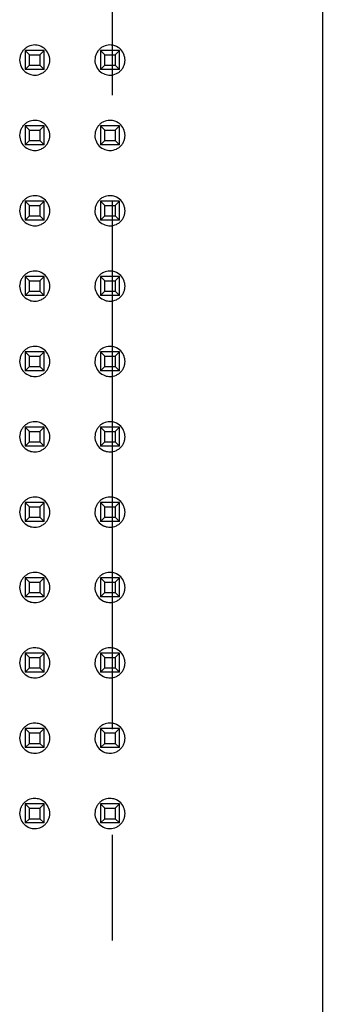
# Model space of a CAD drawing. Header units: inches. Extents: x 0 to 34, y 0 to 22.
# Tile 27 of 32: x 27.235 to 27.665, y 10.838 to 12.145. Entities that reach past the tile are written whole.
import ezdxf

# ---------------------------------------------------------------- set-up
doc = ezdxf.new("R2010")
doc.units = ezdxf.units.IN
doc.header["$LTSCALE"] = 1.87
doc.header["$MEASUREMENT"] = 0
doc.linetypes.add('CENTER', pattern=[0.6, 0.375, -0.075, 0.075, -0.075])
doc.layers.get('0').update_dxf_attribs({"linetype": 'CONTINUOUS'})
doc.layers.add('DEFAULT_1', color=7, linetype='CENTER')
doc.layers.add('DIMENSIONS', color=7, linetype='CONTINUOUS')
doc.styles.get("Standard").update_dxf_attribs({"font": 'txt', "width": 0.8})
doc.dimstyles.new('DIMSTYLE_4', dxfattribs={"dimtxt": 0.125, "dimasz": 0.18, "dimexe": 0.18, "dimexo": 0.0625, "dimgap": 0.09, "dimtad": 0, "dimtih": 1, "dimtoh": 1, "dimzin": 4, "dimdsep": 46, "dimtxsty": 'STANDARD', "dimblk": '_FILLED', "dimblk1": '_FILLED', "dimblk2": '_FILLED', "dimcen": 0.09, "dimadec": 0, "dimazin": 0, "dimtp": 0.02, "dimtm": 0.02, "dimtfac": 1, "dimtofl": 0, "dimtmove": 0, "dimatfit": 3, "dimldrblk": '_FILLED', "dimfxl": 1, "dimtolj": 1, "dimtzin": 4, "dimarcsym": 0})

# ---------------------------------------------------------------- blocks, each defined once
blk = doc.blocks.new('_FILLED')
at = {"color": 0, "linetype": 'BYBLOCK'}
blk.add_solid([(0, 0), (-1, 0.1736), (-1, -0.1736)], dxfattribs=at)
blk = doc.blocks.new('*D34')
at = {"layer": 'DIMENSIONS', "color": 2, "linetype": 'CONTINUOUS'}
for p, q in [((27.5454, 13.026), (28.5128, 13.026)), ((28.3878, 13.026), (28.3878, 10.9847)), ((28.3878, 8.506), (28.3878, 10.5472)), ((27.5454, 8.506), (28.5128, 8.506))]:
    blk.add_line(p, q, dxfattribs=at)
at = {"layer": 'DIMENSIONS', "color": 2, "linetype": 'CONTINUOUS', "xscale": 0.18, "yscale": 0.18, "zscale": 0.18}
for p, rotation in [((28.3878, 13.026), 90), ((28.3878, 8.506), 270)]:
    blk.add_blockref('_FILLED', p, dxfattribs=dict(at, rotation=rotation))
at = {"layer": 'DIMENSIONS', "color": 2, "linetype": 'CONTINUOUS', "insert": (28.3878, 10.9222), "char_height": 0.125, "width": 0.9, "attachment_point": 2, "line_spacing_factor": 0.9}
blk.add_mtext('(4.52{\\Ftxt.shx;\\W2.400000;\\H0.125000; })\\P[114.8]', dxfattribs=at)
blk = doc.blocks.new('*D35')
at = {"layer": 'DIMENSIONS', "color": 2, "linetype": 'CONTINUOUS'}
for p, q in [((27.5003, 13.339), (29.2628, 13.339)), ((29.1378, 13.339), (29.1378, 11.7111)), ((29.1378, 8.193), (29.1378, 11.2736)), ((27.5003, 8.193), (29.2628, 8.193))]:
    blk.add_line(p, q, dxfattribs=at)
at = {"layer": 'DIMENSIONS', "color": 2, "linetype": 'CONTINUOUS', "xscale": 0.18, "yscale": 0.18, "zscale": 0.18}
for p, rotation in [((29.1378, 13.339), 90), ((29.1378, 8.193), 270)]:
    blk.add_blockref('_FILLED', p, dxfattribs=dict(at, rotation=rotation))
at = {"layer": 'DIMENSIONS', "color": 2, "linetype": 'CONTINUOUS', "insert": (29.1378, 11.6486), "char_height": 0.125, "width": 0.9, "attachment_point": 2, "line_spacing_factor": 0.9}
blk.add_mtext('(5.15{\\Ftxt.shx;\\W2.400000;\\H0.125000; })\\P[130.7]', dxfattribs=at)

msp = doc.modelspace()

# ---------------------------------------------------------------- linework, layer by layer
at = {"color": 6, "linetype": 'CONTINUOUS'}
for p, q in [((27.6378, 8.393), (27.6378, 13.139)), ((27.2422, 12.1036), (27.2422, 12.0784)), ((27.2673, 12.1036), (27.2422, 12.1036)), ((27.2422, 12.1036), (27.2479, 12.0979)), ((27.2616, 12.0979), (27.2673, 12.1036)), ((27.2673, 12.0784), (27.2673, 12.1036)), ((27.3422, 12.1036), (27.3422, 12.0784)), ((27.3673, 12.1036), (27.3422, 12.1036)), ((27.3422, 12.1036), (27.3479, 12.0979)), ((27.3616, 12.0979), (27.3673, 12.1036)), ((27.3673, 12.0784), (27.3673, 12.1036)), ((27.2479, 12.0841), (27.2479, 12.0979)), ((27.2479, 12.0979), (27.2616, 12.0979)), ((27.2616, 12.0979), (27.2616, 12.0841)), ((27.3479, 12.0841), (27.3479, 12.0979)), ((27.3479, 12.0979), (27.3616, 12.0979)), ((27.3616, 12.0979), (27.3616, 12.0841)), ((27.2422, 12.0784), (27.2479, 12.0841)), ((27.2673, 12.0784), (27.2422, 12.0784)), ((27.2479, 12.0841), (27.2616, 12.0841)), ((27.2616, 12.0841), (27.2673, 12.0784)), ((27.3422, 12.0784), (27.3479, 12.0841)), ((27.3673, 12.0784), (27.3422, 12.0784)), ((27.3479, 12.0841), (27.3616, 12.0841)), ((27.3616, 12.0841), (27.3673, 12.0784)), ((27.2422, 12.0036), (27.2422, 11.9784)), ((27.2673, 12.0036), (27.2422, 12.0036)), ((27.2422, 12.0036), (27.2479, 11.9979)), ((27.2479, 11.9841), (27.2479, 11.9979)), ((27.2479, 11.9979), (27.2616, 11.9979)), ((27.2616, 11.9979), (27.2673, 12.0036)), ((27.2616, 11.9979), (27.2616, 11.9841)), ((27.2673, 11.9784), (27.2673, 12.0036)), ((27.3673, 12.0036), (27.3422, 12.0036)), ((27.3422, 12.0036), (27.3422, 11.9784)), ((27.3422, 12.0036), (27.3479, 11.9979)), ((27.3479, 11.9979), (27.3616, 11.9979)), ((27.3479, 11.9841), (27.3479, 11.9979)), ((27.3616, 11.9979), (27.3673, 12.0036)), ((27.3616, 11.9979), (27.3616, 11.9841)), ((27.3673, 11.9784), (27.3673, 12.0036)), ((27.2422, 11.9784), (27.2479, 11.9841)), ((27.2479, 11.9841), (27.2616, 11.9841)), ((27.2616, 11.9841), (27.2673, 11.9784)), ((27.3422, 11.9784), (27.3479, 11.9841)), ((27.3479, 11.9841), (27.3616, 11.9841)), ((27.3616, 11.9841), (27.3673, 11.9784)), ((27.2673, 11.9784), (27.2422, 11.9784)), ((27.3673, 11.9784), (27.3422, 11.9784)), ((27.2422, 11.9036), (27.2422, 11.8784)), ((27.2673, 11.9036), (27.2422, 11.9036)), ((27.2422, 11.9036), (27.2479, 11.8979)), ((27.2479, 11.8841), (27.2479, 11.8979)), ((27.2479, 11.8979), (27.2616, 11.8979)), ((27.2616, 11.8979), (27.2673, 11.9036)), ((27.2616, 11.8979), (27.2616, 11.8841)), ((27.2673, 11.8784), (27.2673, 11.9036)), ((27.3673, 11.9036), (27.3422, 11.9036)), ((27.3422, 11.9036), (27.3422, 11.8784)), ((27.3422, 11.9036), (27.3479, 11.8979)), ((27.3479, 11.8979), (27.3616, 11.8979)), ((27.3479, 11.8841), (27.3479, 11.8979)), ((27.3616, 11.8979), (27.3673, 11.9036)), ((27.3616, 11.8979), (27.3616, 11.8841)), ((27.3673, 11.8784), (27.3673, 11.9036)), ((27.2422, 11.8784), (27.2479, 11.8841)), ((27.2479, 11.8841), (27.2616, 11.8841)), ((27.2616, 11.8841), (27.2673, 11.8784)), ((27.3422, 11.8784), (27.3479, 11.8841)), ((27.3479, 11.8841), (27.3616, 11.8841)), ((27.3616, 11.8841), (27.3673, 11.8784)), ((27.2673, 11.8784), (27.2422, 11.8784)), ((27.3673, 11.8784), (27.3422, 11.8784)), ((27.2673, 11.8036), (27.2422, 11.8036)), ((27.2422, 11.8036), (27.2422, 11.7784)), ((27.2422, 11.8036), (27.2479, 11.7979)), ((27.2616, 11.7979), (27.2673, 11.8036)), ((27.2673, 11.7784), (27.2673, 11.8036)), ((27.3673, 11.8036), (27.3422, 11.8036)), ((27.3422, 11.8036), (27.3422, 11.7784)), ((27.3422, 11.8036), (27.3479, 11.7979)), ((27.3616, 11.7979), (27.3673, 11.8036)), ((27.3673, 11.7784), (27.3673, 11.8036)), ((27.2479, 11.7979), (27.2616, 11.7979)), ((27.2479, 11.7841), (27.2479, 11.7979)), ((27.2616, 11.7979), (27.2616, 11.7841)), ((27.3479, 11.7979), (27.3616, 11.7979)), ((27.3479, 11.7841), (27.3479, 11.7979)), ((27.3616, 11.7979), (27.3616, 11.7841)), ((27.2422, 11.7784), (27.2479, 11.7841)), ((27.2673, 11.7784), (27.2422, 11.7784)), ((27.2479, 11.7841), (27.2616, 11.7841)), ((27.2616, 11.7841), (27.2673, 11.7784)), ((27.3422, 11.7784), (27.3479, 11.7841)), ((27.3673, 11.7784), (27.3422, 11.7784)), ((27.3479, 11.7841), (27.3616, 11.7841)), ((27.3616, 11.7841), (27.3673, 11.7784)), ((27.2673, 11.7036), (27.2422, 11.7036)), ((27.2422, 11.7036), (27.2422, 11.6784)), ((27.2422, 11.7036), (27.2479, 11.6979)), ((27.2479, 11.6979), (27.2616, 11.6979)), ((27.2479, 11.6841), (27.2479, 11.6979)), ((27.2616, 11.6979), (27.2673, 11.7036)), ((27.2616, 11.6979), (27.2616, 11.6841)), ((27.2673, 11.6784), (27.2673, 11.7036)), ((27.3673, 11.7036), (27.3422, 11.7036)), ((27.3422, 11.7036), (27.3422, 11.6784)), ((27.3422, 11.7036), (27.3479, 11.6979)), ((27.3479, 11.6979), (27.3616, 11.6979)), ((27.3479, 11.6841), (27.3479, 11.6979)), ((27.3616, 11.6979), (27.3673, 11.7036)), ((27.3616, 11.6979), (27.3616, 11.6841)), ((27.3673, 11.6784), (27.3673, 11.7036)), ((27.2422, 11.6784), (27.2479, 11.6841)), ((27.2479, 11.6841), (27.2616, 11.6841)), ((27.2616, 11.6841), (27.2673, 11.6784)), ((27.3422, 11.6784), (27.3479, 11.6841)), ((27.3479, 11.6841), (27.3616, 11.6841)), ((27.3616, 11.6841), (27.3673, 11.6784)), ((27.2673, 11.6784), (27.2422, 11.6784)), ((27.3673, 11.6784), (27.3422, 11.6784)), ((27.2673, 11.6036), (27.2422, 11.6036)), ((27.2422, 11.6036), (27.2422, 11.5784)), ((27.2422, 11.6036), (27.2479, 11.5979)), ((27.2479, 11.5979), (27.2616, 11.5979)), ((27.2479, 11.5841), (27.2479, 11.5979)), ((27.2616, 11.5979), (27.2673, 11.6036)), ((27.2616, 11.5979), (27.2616, 11.5841)), ((27.2673, 11.5784), (27.2673, 11.6036)), ((27.3673, 11.6036), (27.3422, 11.6036)), ((27.3422, 11.6036), (27.3422, 11.5784)), ((27.3422, 11.6036), (27.3479, 11.5979)), ((27.3479, 11.5979), (27.3616, 11.5979)), ((27.3479, 11.5841), (27.3479, 11.5979)), ((27.3616, 11.5979), (27.3673, 11.6036)), ((27.3616, 11.5979), (27.3616, 11.5841)), ((27.3673, 11.5784), (27.3673, 11.6036)), ((27.2422, 11.5784), (27.2479, 11.5841)), ((27.2479, 11.5841), (27.2616, 11.5841)), ((27.2616, 11.5841), (27.2673, 11.5784)), ((27.3422, 11.5784), (27.3479, 11.5841)), ((27.3479, 11.5841), (27.3616, 11.5841)), ((27.3616, 11.5841), (27.3673, 11.5784)), ((27.2673, 11.5784), (27.2422, 11.5784)), ((27.3673, 11.5784), (27.3422, 11.5784)), ((27.2673, 11.5036), (27.2422, 11.5036)), ((27.2422, 11.5036), (27.2422, 11.4784)), ((27.2422, 11.5036), (27.2479, 11.4979)), ((27.2616, 11.4979), (27.2673, 11.5036)), ((27.2673, 11.4784), (27.2673, 11.5036)), ((27.3673, 11.5036), (27.3422, 11.5036)), ((27.3422, 11.5036), (27.3422, 11.4784)), ((27.3422, 11.5036), (27.3479, 11.4979)), ((27.3616, 11.4979), (27.3673, 11.5036)), ((27.3673, 11.4784), (27.3673, 11.5036)), ((27.2479, 11.4979), (27.2616, 11.4979)), ((27.2479, 11.4841), (27.2479, 11.4979)), ((27.2616, 11.4979), (27.2616, 11.4841)), ((27.3479, 11.4979), (27.3616, 11.4979)), ((27.3479, 11.4841), (27.3479, 11.4979)), ((27.3616, 11.4979), (27.3616, 11.4841)), ((27.2422, 11.4784), (27.2479, 11.4841)), ((27.2673, 11.4784), (27.2422, 11.4784)), ((27.2479, 11.4841), (27.2616, 11.4841)), ((27.2616, 11.4841), (27.2673, 11.4784)), ((27.3422, 11.4784), (27.3479, 11.4841)), ((27.3673, 11.4784), (27.3422, 11.4784)), ((27.3479, 11.4841), (27.3616, 11.4841)), ((27.3616, 11.4841), (27.3673, 11.4784)), ((27.2673, 11.4036), (27.2422, 11.4036)), ((27.2422, 11.4036), (27.2422, 11.3784)), ((27.2422, 11.4036), (27.2479, 11.3979)), ((27.2479, 11.3979), (27.2616, 11.3979)), ((27.2479, 11.3841), (27.2479, 11.3979)), ((27.2616, 11.3979), (27.2673, 11.4036)), ((27.2616, 11.3979), (27.2616, 11.3841)), ((27.2673, 11.3784), (27.2673, 11.4036)), ((27.3673, 11.4036), (27.3422, 11.4036)), ((27.3422, 11.4036), (27.3422, 11.3784)), ((27.3422, 11.4036), (27.3479, 11.3979)), ((27.3479, 11.3979), (27.3616, 11.3979)), ((27.3479, 11.3841), (27.3479, 11.3979)), ((27.3616, 11.3979), (27.3673, 11.4036)), ((27.3616, 11.3979), (27.3616, 11.3841)), ((27.3673, 11.3784), (27.3673, 11.4036)), ((27.2422, 11.3784), (27.2479, 11.3841)), ((27.2479, 11.3841), (27.2616, 11.3841)), ((27.2616, 11.3841), (27.2673, 11.3784)), ((27.3422, 11.3784), (27.3479, 11.3841)), ((27.3479, 11.3841), (27.3616, 11.3841)), ((27.3616, 11.3841), (27.3673, 11.3784)), ((27.2673, 11.3784), (27.2422, 11.3784)), ((27.3673, 11.3784), (27.3422, 11.3784)), ((27.2673, 11.3036), (27.2422, 11.3036)), ((27.2422, 11.3036), (27.2422, 11.2784)), ((27.2422, 11.3036), (27.2479, 11.2979)), ((27.2479, 11.2979), (27.2616, 11.2979)), ((27.2479, 11.2841), (27.2479, 11.2979)), ((27.2616, 11.2979), (27.2673, 11.3036)), ((27.2616, 11.2979), (27.2616, 11.2841)), ((27.2673, 11.2784), (27.2673, 11.3036)), ((27.3673, 11.3036), (27.3422, 11.3036)), ((27.3422, 11.3036), (27.3422, 11.2784)), ((27.3422, 11.3036), (27.3479, 11.2979)), ((27.3479, 11.2979), (27.3616, 11.2979)), ((27.3479, 11.2841), (27.3479, 11.2979)), ((27.3616, 11.2979), (27.3673, 11.3036)), ((27.3616, 11.2979), (27.3616, 11.2841)), ((27.3673, 11.2784), (27.3673, 11.3036)), ((27.2422, 11.2784), (27.2479, 11.2841)), ((27.2673, 11.2784), (27.2422, 11.2784)), ((27.2479, 11.2841), (27.2616, 11.2841)), ((27.2616, 11.2841), (27.2673, 11.2784)), ((27.3422, 11.2784), (27.3479, 11.2841)), ((27.3673, 11.2784), (27.3422, 11.2784)), ((27.3479, 11.2841), (27.3616, 11.2841)), ((27.3616, 11.2841), (27.3673, 11.2784)), ((27.2673, 11.2036), (27.2422, 11.2036)), ((27.2422, 11.2036), (27.2422, 11.1784)), ((27.2422, 11.2036), (27.2479, 11.1979)), ((27.2616, 11.1979), (27.2673, 11.2036)), ((27.2673, 11.1784), (27.2673, 11.2036)), ((27.3673, 11.2036), (27.3422, 11.2036)), ((27.3422, 11.2036), (27.3479, 11.1979)), ((27.3422, 11.2036), (27.3422, 11.1784)), ((27.3616, 11.1979), (27.3673, 11.2036)), ((27.3673, 11.1784), (27.3673, 11.2036)), ((27.2479, 11.1979), (27.2616, 11.1979)), ((27.2479, 11.1841), (27.2479, 11.1979)), ((27.2616, 11.1979), (27.2616, 11.1841)), ((27.3479, 11.1979), (27.3616, 11.1979)), ((27.3479, 11.1841), (27.3479, 11.1979)), ((27.3616, 11.1979), (27.3616, 11.1841)), ((27.2422, 11.1784), (27.2479, 11.1841)), ((27.2673, 11.1784), (27.2422, 11.1784)), ((27.2479, 11.1841), (27.2616, 11.1841)), ((27.2616, 11.1841), (27.2673, 11.1784)), ((27.3422, 11.1784), (27.3479, 11.1841)), ((27.3673, 11.1784), (27.3422, 11.1784)), ((27.3479, 11.1841), (27.3616, 11.1841)), ((27.3616, 11.1841), (27.3673, 11.1784)), ((27.2673, 11.1036), (27.2422, 11.1036)), ((27.2422, 11.1036), (27.2422, 11.0784)), ((27.2422, 11.1036), (27.2479, 11.0979)), ((27.2479, 11.0979), (27.2616, 11.0979)), ((27.2479, 11.0841), (27.2479, 11.0979)), ((27.2616, 11.0979), (27.2673, 11.1036)), ((27.2616, 11.0979), (27.2616, 11.0841)), ((27.2673, 11.0784), (27.2673, 11.1036)), ((27.3673, 11.1036), (27.3422, 11.1036)), ((27.3422, 11.1036), (27.3479, 11.0979)), ((27.3422, 11.1036), (27.3422, 11.0784)), ((27.3479, 11.0979), (27.3616, 11.0979)), ((27.3479, 11.0841), (27.3479, 11.0979)), ((27.3616, 11.0979), (27.3673, 11.1036)), ((27.3616, 11.0979), (27.3616, 11.0841)), ((27.3673, 11.0784), (27.3673, 11.1036)), ((27.2422, 11.0784), (27.2479, 11.0841)), ((27.2479, 11.0841), (27.2616, 11.0841)), ((27.2616, 11.0841), (27.2673, 11.0784)), ((27.3422, 11.0784), (27.3479, 11.0841)), ((27.3479, 11.0841), (27.3616, 11.0841)), ((27.3616, 11.0841), (27.3673, 11.0784)), ((27.2673, 11.0784), (27.2422, 11.0784)), ((27.3673, 11.0784), (27.3422, 11.0784))]:
    msp.add_line(p, q, dxfattribs=at)
at = {"color": 7, "linetype": 'CONTINUOUS'}
for centre, start, end in [((27.2549, 12.091), 166.9746, 192.5694), ((27.2548, 12.091), 346.9746, 12.5694), ((27.3549, 12.091), 166.9746, 192.5694), ((27.3548, 12.091), 346.9746, 12.5694), ((27.2549, 11.991), 166.9746, 192.5694), ((27.2548, 11.991), 346.9746, 12.5694), ((27.3549, 11.991), 166.9746, 192.5694), ((27.3548, 11.991), 346.9746, 12.5694), ((27.2549, 11.891), 166.9746, 192.5694), ((27.2548, 11.891), 346.9746, 12.5694), ((27.3549, 11.891), 166.9746, 192.5694), ((27.3548, 11.891), 346.9746, 12.5694), ((27.2549, 11.791), 166.9746, 192.5694), ((27.2548, 11.791), 346.9746, 12.5694), ((27.3549, 11.791), 166.9746, 192.5694), ((27.3548, 11.791), 346.9746, 12.5694), ((27.2549, 11.691), 166.9746, 192.5694), ((27.2548, 11.691), 346.9746, 12.5694), ((27.3549, 11.691), 166.9746, 192.5694), ((27.3548, 11.691), 346.9746, 12.5694), ((27.2549, 11.591), 166.9746, 192.5694), ((27.2548, 11.591), 346.9746, 12.5694), ((27.3549, 11.591), 166.9746, 192.5694), ((27.3548, 11.591), 346.9746, 12.5694), ((27.2549, 11.491), 166.9746, 192.5694), ((27.2548, 11.491), 346.9746, 12.5694), ((27.3549, 11.491), 166.9746, 192.5694), ((27.3548, 11.491), 346.9746, 12.5694), ((27.2549, 11.391), 166.9746, 192.5694), ((27.2548, 11.391), 346.9746, 12.5694), ((27.3549, 11.391), 166.9746, 192.5694), ((27.3548, 11.391), 346.9746, 12.5694), ((27.2549, 11.291), 166.9746, 192.5694), ((27.2548, 11.291), 346.9746, 12.5694), ((27.3549, 11.291), 166.9746, 192.5694), ((27.3548, 11.291), 346.9746, 12.5694), ((27.2549, 11.191), 166.9746, 192.5694), ((27.2548, 11.191), 346.9746, 12.5694), ((27.3549, 11.191), 166.9746, 192.5694), ((27.3548, 11.191), 346.9746, 12.5694), ((27.2549, 11.091), 166.9746, 192.5694), ((27.2548, 11.091), 346.9746, 12.5694), ((27.3549, 11.091), 166.9746, 192.5694), ((27.3548, 11.091), 346.9746, 12.5694)]:
    msp.add_arc(centre, 0.0201, start, end, dxfattribs=at)
for points, knots in [([(27.2392, 12.1035), (27.2383, 12.1023), (27.2367, 12.0998), (27.2357, 12.0969), (27.2353, 12.0955)], [0, 0, 0, 0, 0.500181, 1, 1, 1, 1]), ([(27.2548, 12.111), (27.2519, 12.1109), (27.2473, 12.1099), (27.2423, 12.1068), (27.2401, 12.1046), (27.2392, 12.1035)], [0, 0, 0, 0, 0.498435, 0.749037, 1, 1, 1, 1]), ([(27.2636, 12.1089), (27.2629, 12.1093), (27.2601, 12.1104), (27.2571, 12.1109), (27.2548, 12.111)], [0, 0, 0, 0, 0.250778, 1, 1, 1, 1]), ([(27.2743, 12.0953), (27.2737, 12.0982), (27.2711, 12.1038), (27.2663, 12.1077), (27.2636, 12.1089)], [0, 0, 0, 0, 0.499977, 1, 1, 1, 1]), ([(27.3392, 12.1035), (27.3383, 12.1023), (27.3367, 12.0998), (27.3357, 12.0969), (27.3353, 12.0955)], [0, 0, 0, 0, 0.500181, 1, 1, 1, 1]), ([(27.3548, 12.111), (27.3519, 12.1109), (27.3473, 12.1099), (27.3423, 12.1068), (27.3401, 12.1046), (27.3392, 12.1035)], [0, 0, 0, 0, 0.498435, 0.749037, 1, 1, 1, 1]), ([(27.3636, 12.1089), (27.3629, 12.1093), (27.3601, 12.1104), (27.3571, 12.1109), (27.3548, 12.111)], [0, 0, 0, 0, 0.250778, 1, 1, 1, 1]), ([(27.3743, 12.0953), (27.3737, 12.0982), (27.3711, 12.1038), (27.3663, 12.1077), (27.3636, 12.1089)], [0, 0, 0, 0, 0.499977, 1, 1, 1, 1]), ([(27.2353, 12.0866), (27.236, 12.0837), (27.2386, 12.0782), (27.2434, 12.0743), (27.2461, 12.073)], [0, 0, 0, 0, 0.499977, 1, 1, 1, 1]), ([(27.2548, 12.071), (27.2578, 12.071), (27.2623, 12.072), (27.2674, 12.0752), (27.2695, 12.0773), (27.2705, 12.0785)], [0, 0, 0, 0, 0.498435, 0.749037, 1, 1, 1, 1]), ([(27.2705, 12.0785), (27.2714, 12.0796), (27.273, 12.0822), (27.274, 12.085), (27.2743, 12.0864)], [0, 0, 0, 0, 0.500181, 1, 1, 1, 1]), ([(27.3353, 12.0866), (27.336, 12.0837), (27.3386, 12.0782), (27.3434, 12.0743), (27.3461, 12.073)], [0, 0, 0, 0, 0.499977, 1, 1, 1, 1]), ([(27.3548, 12.071), (27.3578, 12.071), (27.3623, 12.072), (27.3674, 12.0752), (27.3695, 12.0773), (27.3705, 12.0785)], [0, 0, 0, 0, 0.498435, 0.749037, 1, 1, 1, 1]), ([(27.3705, 12.0785), (27.3714, 12.0796), (27.373, 12.0822), (27.374, 12.085), (27.3743, 12.0864)], [0, 0, 0, 0, 0.500181, 1, 1, 1, 1]), ([(27.2461, 12.073), (27.2467, 12.0727), (27.2495, 12.0715), (27.2526, 12.071), (27.2548, 12.071)], [0, 0, 0, 0, 0.250778, 1, 1, 1, 1]), ([(27.3461, 12.073), (27.3467, 12.0727), (27.3495, 12.0715), (27.3526, 12.071), (27.3548, 12.071)], [0, 0, 0, 0, 0.250778, 1, 1, 1, 1]), ([(27.2548, 12.011), (27.2519, 12.0109), (27.2473, 12.0099), (27.2423, 12.0068), (27.2401, 12.0046), (27.2392, 12.0035)], [0, 0, 0, 0, 0.498435, 0.749037, 1, 1, 1, 1]), ([(27.2636, 12.0089), (27.2629, 12.0093), (27.2601, 12.0104), (27.2571, 12.0109), (27.2548, 12.011)], [0, 0, 0, 0, 0.250778, 1, 1, 1, 1]), ([(27.3548, 12.011), (27.3519, 12.0109), (27.3473, 12.0099), (27.3423, 12.0068), (27.3401, 12.0046), (27.3392, 12.0035)], [0, 0, 0, 0, 0.498435, 0.749037, 1, 1, 1, 1]), ([(27.3636, 12.0089), (27.3629, 12.0093), (27.3601, 12.0104), (27.3571, 12.0109), (27.3548, 12.011)], [0, 0, 0, 0, 0.250778, 1, 1, 1, 1]), ([(27.2392, 12.0035), (27.2383, 12.0023), (27.2367, 11.9998), (27.2357, 11.9969), (27.2353, 11.9955)], [0, 0, 0, 0, 0.500181, 1, 1, 1, 1]), ([(27.2743, 11.9953), (27.2737, 11.9982), (27.2711, 12.0038), (27.2663, 12.0077), (27.2636, 12.0089)], [0, 0, 0, 0, 0.499977, 1, 1, 1, 1]), ([(27.3392, 12.0035), (27.3383, 12.0023), (27.3367, 11.9998), (27.3357, 11.9969), (27.3353, 11.9955)], [0, 0, 0, 0, 0.500181, 1, 1, 1, 1]), ([(27.3743, 11.9953), (27.3737, 11.9982), (27.3711, 12.0038), (27.3663, 12.0077), (27.3636, 12.0089)], [0, 0, 0, 0, 0.499977, 1, 1, 1, 1]), ([(27.2353, 11.9866), (27.236, 11.9837), (27.2386, 11.9782), (27.2434, 11.9743), (27.2461, 11.973)], [0, 0, 0, 0, 0.499977, 1, 1, 1, 1]), ([(27.2705, 11.9785), (27.2714, 11.9796), (27.273, 11.9822), (27.274, 11.985), (27.2743, 11.9864)], [0, 0, 0, 0, 0.500181, 1, 1, 1, 1]), ([(27.3353, 11.9866), (27.336, 11.9837), (27.3386, 11.9782), (27.3434, 11.9743), (27.3461, 11.973)], [0, 0, 0, 0, 0.499977, 1, 1, 1, 1]), ([(27.3705, 11.9785), (27.3714, 11.9796), (27.373, 11.9822), (27.374, 11.985), (27.3743, 11.9864)], [0, 0, 0, 0, 0.500181, 1, 1, 1, 1]), ([(27.2461, 11.973), (27.2467, 11.9727), (27.2495, 11.9715), (27.2526, 11.971), (27.2548, 11.971)], [0, 0, 0, 0, 0.250778, 1, 1, 1, 1]), ([(27.2548, 11.971), (27.2578, 11.971), (27.2623, 11.972), (27.2674, 11.9752), (27.2695, 11.9773), (27.2705, 11.9785)], [0, 0, 0, 0, 0.498435, 0.749037, 1, 1, 1, 1]), ([(27.3461, 11.973), (27.3467, 11.9727), (27.3495, 11.9715), (27.3526, 11.971), (27.3548, 11.971)], [0, 0, 0, 0, 0.250778, 1, 1, 1, 1]), ([(27.3548, 11.971), (27.3578, 11.971), (27.3623, 11.972), (27.3674, 11.9752), (27.3695, 11.9773), (27.3705, 11.9785)], [0, 0, 0, 0, 0.498435, 0.749037, 1, 1, 1, 1]), ([(27.2548, 11.911), (27.2519, 11.9109), (27.2473, 11.9099), (27.2423, 11.9068), (27.2401, 11.9046), (27.2392, 11.9035)], [0, 0, 0, 0, 0.498435, 0.749037, 1, 1, 1, 1]), ([(27.2636, 11.9089), (27.2629, 11.9093), (27.2601, 11.9104), (27.2571, 11.9109), (27.2548, 11.911)], [0, 0, 0, 0, 0.250778, 1, 1, 1, 1]), ([(27.2743, 11.8953), (27.2737, 11.8982), (27.2711, 11.9038), (27.2663, 11.9077), (27.2636, 11.9089)], [0, 0, 0, 0, 0.499977, 1, 1, 1, 1]), ([(27.3548, 11.911), (27.3519, 11.9109), (27.3473, 11.9099), (27.3423, 11.9068), (27.3401, 11.9046), (27.3392, 11.9035)], [0, 0, 0, 0, 0.498435, 0.749037, 1, 1, 1, 1]), ([(27.3636, 11.9089), (27.3629, 11.9093), (27.3601, 11.9104), (27.3571, 11.9109), (27.3548, 11.911)], [0, 0, 0, 0, 0.250778, 1, 1, 1, 1]), ([(27.3743, 11.8953), (27.3737, 11.8982), (27.3711, 11.9038), (27.3663, 11.9077), (27.3636, 11.9089)], [0, 0, 0, 0, 0.499977, 1, 1, 1, 1]), ([(27.2392, 11.9035), (27.2383, 11.9023), (27.2367, 11.8998), (27.2357, 11.8969), (27.2353, 11.8955)], [0, 0, 0, 0, 0.500181, 1, 1, 1, 1]), ([(27.3392, 11.9035), (27.3383, 11.9023), (27.3367, 11.8998), (27.3357, 11.8969), (27.3353, 11.8955)], [0, 0, 0, 0, 0.500181, 1, 1, 1, 1]), ([(27.2353, 11.8866), (27.236, 11.8837), (27.2386, 11.8782), (27.2434, 11.8743), (27.2461, 11.873)], [0, 0, 0, 0, 0.499977, 1, 1, 1, 1]), ([(27.2705, 11.8785), (27.2714, 11.8796), (27.273, 11.8822), (27.274, 11.885), (27.2743, 11.8864)], [0, 0, 0, 0, 0.500181, 1, 1, 1, 1]), ([(27.3353, 11.8866), (27.336, 11.8837), (27.3386, 11.8782), (27.3434, 11.8743), (27.3461, 11.873)], [0, 0, 0, 0, 0.499977, 1, 1, 1, 1]), ([(27.3705, 11.8785), (27.3714, 11.8796), (27.373, 11.8822), (27.374, 11.885), (27.3743, 11.8864)], [0, 0, 0, 0, 0.500181, 1, 1, 1, 1]), ([(27.2461, 11.873), (27.2467, 11.8727), (27.2495, 11.8715), (27.2526, 11.871), (27.2548, 11.871)], [0, 0, 0, 0, 0.250778, 1, 1, 1, 1]), ([(27.2548, 11.871), (27.2578, 11.871), (27.2623, 11.872), (27.2674, 11.8752), (27.2695, 11.8773), (27.2705, 11.8785)], [0, 0, 0, 0, 0.498435, 0.749037, 1, 1, 1, 1]), ([(27.3461, 11.873), (27.3467, 11.8727), (27.3495, 11.8715), (27.3526, 11.871), (27.3548, 11.871)], [0, 0, 0, 0, 0.250778, 1, 1, 1, 1]), ([(27.3548, 11.871), (27.3578, 11.871), (27.3623, 11.872), (27.3674, 11.8752), (27.3695, 11.8773), (27.3705, 11.8785)], [0, 0, 0, 0, 0.498435, 0.749037, 1, 1, 1, 1]), ([(27.2392, 11.8035), (27.2383, 11.8023), (27.2367, 11.7998), (27.2357, 11.7969), (27.2353, 11.7955)], [0, 0, 0, 0, 0.500181, 1, 1, 1, 1]), ([(27.2548, 11.811), (27.2519, 11.8109), (27.2473, 11.8099), (27.2423, 11.8068), (27.2401, 11.8046), (27.2392, 11.8035)], [0, 0, 0, 0, 0.498435, 0.749037, 1, 1, 1, 1]), ([(27.2636, 11.8089), (27.2629, 11.8093), (27.2601, 11.8104), (27.2571, 11.8109), (27.2548, 11.811)], [0, 0, 0, 0, 0.250778, 1, 1, 1, 1]), ([(27.2743, 11.7953), (27.2737, 11.7982), (27.2711, 11.8038), (27.2663, 11.8077), (27.2636, 11.8089)], [0, 0, 0, 0, 0.499977, 1, 1, 1, 1]), ([(27.3392, 11.8035), (27.3383, 11.8023), (27.3367, 11.7998), (27.3357, 11.7969), (27.3353, 11.7955)], [0, 0, 0, 0, 0.500181, 1, 1, 1, 1]), ([(27.3548, 11.811), (27.3519, 11.8109), (27.3473, 11.8099), (27.3423, 11.8068), (27.3401, 11.8046), (27.3392, 11.8035)], [0, 0, 0, 0, 0.498435, 0.749037, 1, 1, 1, 1]), ([(27.3636, 11.8089), (27.3629, 11.8093), (27.3601, 11.8104), (27.3571, 11.8109), (27.3548, 11.811)], [0, 0, 0, 0, 0.250778, 1, 1, 1, 1]), ([(27.3743, 11.7953), (27.3737, 11.7982), (27.3711, 11.8038), (27.3663, 11.8077), (27.3636, 11.8089)], [0, 0, 0, 0, 0.499977, 1, 1, 1, 1]), ([(27.2353, 11.7866), (27.236, 11.7837), (27.2386, 11.7782), (27.2434, 11.7743), (27.2461, 11.773)], [0, 0, 0, 0, 0.499977, 1, 1, 1, 1]), ([(27.2548, 11.771), (27.2578, 11.771), (27.2623, 11.772), (27.2674, 11.7752), (27.2695, 11.7773), (27.2705, 11.7785)], [0, 0, 0, 0, 0.498435, 0.749037, 1, 1, 1, 1]), ([(27.2705, 11.7785), (27.2714, 11.7796), (27.273, 11.7822), (27.274, 11.785), (27.2743, 11.7864)], [0, 0, 0, 0, 0.500181, 1, 1, 1, 1]), ([(27.3353, 11.7866), (27.336, 11.7837), (27.3386, 11.7782), (27.3434, 11.7743), (27.3461, 11.773)], [0, 0, 0, 0, 0.499977, 1, 1, 1, 1]), ([(27.3548, 11.771), (27.3578, 11.771), (27.3623, 11.772), (27.3674, 11.7752), (27.3695, 11.7773), (27.3705, 11.7785)], [0, 0, 0, 0, 0.498435, 0.749037, 1, 1, 1, 1]), ([(27.3705, 11.7785), (27.3714, 11.7796), (27.373, 11.7822), (27.374, 11.785), (27.3743, 11.7864)], [0, 0, 0, 0, 0.500181, 1, 1, 1, 1]), ([(27.2461, 11.773), (27.2467, 11.7727), (27.2495, 11.7715), (27.2526, 11.771), (27.2548, 11.771)], [0, 0, 0, 0, 0.250778, 1, 1, 1, 1]), ([(27.3461, 11.773), (27.3467, 11.7727), (27.3495, 11.7715), (27.3526, 11.771), (27.3548, 11.771)], [0, 0, 0, 0, 0.250778, 1, 1, 1, 1]), ([(27.2548, 11.711), (27.2519, 11.7109), (27.2473, 11.7099), (27.2423, 11.7068), (27.2401, 11.7046), (27.2392, 11.7035)], [0, 0, 0, 0, 0.498435, 0.749037, 1, 1, 1, 1]), ([(27.2636, 11.7089), (27.2629, 11.7093), (27.2601, 11.7104), (27.2571, 11.7109), (27.2548, 11.711)], [0, 0, 0, 0, 0.250778, 1, 1, 1, 1]), ([(27.3548, 11.711), (27.3519, 11.7109), (27.3473, 11.7099), (27.3423, 11.7068), (27.3401, 11.7046), (27.3392, 11.7035)], [0, 0, 0, 0, 0.498435, 0.749037, 1, 1, 1, 1]), ([(27.3636, 11.7089), (27.3629, 11.7093), (27.3601, 11.7104), (27.3571, 11.7109), (27.3548, 11.711)], [0, 0, 0, 0, 0.250778, 1, 1, 1, 1]), ([(27.2392, 11.7035), (27.2383, 11.7023), (27.2367, 11.6998), (27.2357, 11.6969), (27.2353, 11.6955)], [0, 0, 0, 0, 0.500181, 1, 1, 1, 1]), ([(27.2743, 11.6953), (27.2737, 11.6982), (27.2711, 11.7038), (27.2663, 11.7077), (27.2636, 11.7089)], [0, 0, 0, 0, 0.499977, 1, 1, 1, 1]), ([(27.3392, 11.7035), (27.3383, 11.7023), (27.3367, 11.6998), (27.3357, 11.6969), (27.3353, 11.6955)], [0, 0, 0, 0, 0.500181, 1, 1, 1, 1]), ([(27.3743, 11.6953), (27.3737, 11.6982), (27.3711, 11.7038), (27.3663, 11.7077), (27.3636, 11.7089)], [0, 0, 0, 0, 0.499977, 1, 1, 1, 1]), ([(27.2353, 11.6866), (27.236, 11.6837), (27.2386, 11.6782), (27.2434, 11.6743), (27.2461, 11.673)], [0, 0, 0, 0, 0.499977, 1, 1, 1, 1]), ([(27.2705, 11.6785), (27.2714, 11.6796), (27.273, 11.6822), (27.274, 11.685), (27.2743, 11.6864)], [0, 0, 0, 0, 0.500181, 1, 1, 1, 1]), ([(27.3353, 11.6866), (27.336, 11.6837), (27.3386, 11.6782), (27.3434, 11.6743), (27.3461, 11.673)], [0, 0, 0, 0, 0.499977, 1, 1, 1, 1]), ([(27.3705, 11.6785), (27.3714, 11.6796), (27.373, 11.6822), (27.374, 11.685), (27.3743, 11.6864)], [0, 0, 0, 0, 0.500181, 1, 1, 1, 1]), ([(27.2461, 11.673), (27.2467, 11.6727), (27.2495, 11.6715), (27.2526, 11.671), (27.2548, 11.671)], [0, 0, 0, 0, 0.250778, 1, 1, 1, 1]), ([(27.2548, 11.671), (27.2578, 11.671), (27.2623, 11.672), (27.2674, 11.6752), (27.2695, 11.6773), (27.2705, 11.6785)], [0, 0, 0, 0, 0.498435, 0.749037, 1, 1, 1, 1]), ([(27.3461, 11.673), (27.3467, 11.6727), (27.3495, 11.6715), (27.3526, 11.671), (27.3548, 11.671)], [0, 0, 0, 0, 0.250778, 1, 1, 1, 1]), ([(27.3548, 11.671), (27.3578, 11.671), (27.3623, 11.672), (27.3674, 11.6752), (27.3695, 11.6773), (27.3705, 11.6785)], [0, 0, 0, 0, 0.498435, 0.749037, 1, 1, 1, 1]), ([(27.2548, 11.611), (27.2519, 11.6109), (27.2473, 11.6099), (27.2423, 11.6068), (27.2401, 11.6046), (27.2392, 11.6035)], [0, 0, 0, 0, 0.498435, 0.749037, 1, 1, 1, 1]), ([(27.2636, 11.6089), (27.2629, 11.6093), (27.2601, 11.6104), (27.2571, 11.6109), (27.2548, 11.611)], [0, 0, 0, 0, 0.250778, 1, 1, 1, 1]), ([(27.2743, 11.5953), (27.2737, 11.5982), (27.2711, 11.6038), (27.2663, 11.6077), (27.2636, 11.6089)], [0, 0, 0, 0, 0.499977, 1, 1, 1, 1]), ([(27.3548, 11.611), (27.3519, 11.6109), (27.3473, 11.6099), (27.3423, 11.6068), (27.3401, 11.6046), (27.3392, 11.6035)], [0, 0, 0, 0, 0.498435, 0.749037, 1, 1, 1, 1]), ([(27.3636, 11.6089), (27.3629, 11.6093), (27.3601, 11.6104), (27.3571, 11.6109), (27.3548, 11.611)], [0, 0, 0, 0, 0.250778, 1, 1, 1, 1]), ([(27.3743, 11.5953), (27.3737, 11.5982), (27.3711, 11.6038), (27.3663, 11.6077), (27.3636, 11.6089)], [0, 0, 0, 0, 0.499977, 1, 1, 1, 1]), ([(27.2392, 11.6035), (27.2383, 11.6023), (27.2367, 11.5998), (27.2357, 11.5969), (27.2353, 11.5955)], [0, 0, 0, 0, 0.500181, 1, 1, 1, 1]), ([(27.3392, 11.6035), (27.3383, 11.6023), (27.3367, 11.5998), (27.3357, 11.5969), (27.3353, 11.5955)], [0, 0, 0, 0, 0.500181, 1, 1, 1, 1]), ([(27.2353, 11.5866), (27.236, 11.5837), (27.2386, 11.5782), (27.2434, 11.5743), (27.2461, 11.573)], [0, 0, 0, 0, 0.499977, 1, 1, 1, 1]), ([(27.2705, 11.5785), (27.2714, 11.5796), (27.273, 11.5822), (27.274, 11.585), (27.2743, 11.5864)], [0, 0, 0, 0, 0.500181, 1, 1, 1, 1]), ([(27.3353, 11.5866), (27.336, 11.5837), (27.3386, 11.5782), (27.3434, 11.5743), (27.3461, 11.573)], [0, 0, 0, 0, 0.499977, 1, 1, 1, 1]), ([(27.3705, 11.5785), (27.3714, 11.5796), (27.373, 11.5822), (27.374, 11.585), (27.3743, 11.5864)], [0, 0, 0, 0, 0.500181, 1, 1, 1, 1]), ([(27.2461, 11.573), (27.2467, 11.5727), (27.2495, 11.5715), (27.2526, 11.571), (27.2548, 11.571)], [0, 0, 0, 0, 0.250778, 1, 1, 1, 1]), ([(27.2548, 11.571), (27.2578, 11.571), (27.2623, 11.572), (27.2674, 11.5752), (27.2695, 11.5773), (27.2705, 11.5785)], [0, 0, 0, 0, 0.498435, 0.749037, 1, 1, 1, 1]), ([(27.3461, 11.573), (27.3467, 11.5727), (27.3495, 11.5715), (27.3526, 11.571), (27.3548, 11.571)], [0, 0, 0, 0, 0.250778, 1, 1, 1, 1]), ([(27.3548, 11.571), (27.3578, 11.571), (27.3623, 11.572), (27.3674, 11.5752), (27.3695, 11.5773), (27.3705, 11.5785)], [0, 0, 0, 0, 0.498435, 0.749037, 1, 1, 1, 1]), ([(27.2392, 11.5035), (27.2383, 11.5023), (27.2367, 11.4998), (27.2357, 11.4969), (27.2353, 11.4955)], [0, 0, 0, 0, 0.500181, 1, 1, 1, 1]), ([(27.2548, 11.511), (27.2519, 11.5109), (27.2473, 11.5099), (27.2423, 11.5068), (27.2401, 11.5046), (27.2392, 11.5035)], [0, 0, 0, 0, 0.498435, 0.749037, 1, 1, 1, 1]), ([(27.2636, 11.5089), (27.2629, 11.5093), (27.2601, 11.5104), (27.2571, 11.5109), (27.2548, 11.511)], [0, 0, 0, 0, 0.250778, 1, 1, 1, 1]), ([(27.2743, 11.4953), (27.2737, 11.4982), (27.2711, 11.5038), (27.2663, 11.5077), (27.2636, 11.5089)], [0, 0, 0, 0, 0.499977, 1, 1, 1, 1]), ([(27.3392, 11.5035), (27.3383, 11.5023), (27.3367, 11.4998), (27.3357, 11.4969), (27.3353, 11.4955)], [0, 0, 0, 0, 0.500181, 1, 1, 1, 1]), ([(27.3548, 11.511), (27.3519, 11.5109), (27.3473, 11.5099), (27.3423, 11.5068), (27.3401, 11.5046), (27.3392, 11.5035)], [0, 0, 0, 0, 0.498435, 0.749037, 1, 1, 1, 1]), ([(27.3636, 11.5089), (27.3629, 11.5093), (27.3601, 11.5104), (27.3571, 11.5109), (27.3548, 11.511)], [0, 0, 0, 0, 0.250778, 1, 1, 1, 1]), ([(27.3743, 11.4953), (27.3737, 11.4982), (27.3711, 11.5038), (27.3663, 11.5077), (27.3636, 11.5089)], [0, 0, 0, 0, 0.499977, 1, 1, 1, 1]), ([(27.2353, 11.4866), (27.236, 11.4837), (27.2386, 11.4782), (27.2434, 11.4743), (27.2461, 11.473)], [0, 0, 0, 0, 0.499977, 1, 1, 1, 1]), ([(27.2548, 11.471), (27.2578, 11.471), (27.2623, 11.472), (27.2674, 11.4752), (27.2695, 11.4773), (27.2705, 11.4785)], [0, 0, 0, 0, 0.498435, 0.749037, 1, 1, 1, 1]), ([(27.2705, 11.4785), (27.2714, 11.4796), (27.273, 11.4822), (27.274, 11.485), (27.2743, 11.4864)], [0, 0, 0, 0, 0.500181, 1, 1, 1, 1]), ([(27.3353, 11.4866), (27.336, 11.4837), (27.3386, 11.4782), (27.3434, 11.4743), (27.3461, 11.473)], [0, 0, 0, 0, 0.499977, 1, 1, 1, 1]), ([(27.3548, 11.471), (27.3578, 11.471), (27.3623, 11.472), (27.3674, 11.4752), (27.3695, 11.4773), (27.3705, 11.4785)], [0, 0, 0, 0, 0.498435, 0.749037, 1, 1, 1, 1]), ([(27.3705, 11.4785), (27.3714, 11.4796), (27.373, 11.4822), (27.374, 11.485), (27.3743, 11.4864)], [0, 0, 0, 0, 0.500181, 1, 1, 1, 1]), ([(27.2461, 11.473), (27.2467, 11.4727), (27.2495, 11.4715), (27.2526, 11.471), (27.2548, 11.471)], [0, 0, 0, 0, 0.250778, 1, 1, 1, 1]), ([(27.3461, 11.473), (27.3467, 11.4727), (27.3495, 11.4715), (27.3526, 11.471), (27.3548, 11.471)], [0, 0, 0, 0, 0.250778, 1, 1, 1, 1]), ([(27.2548, 11.411), (27.2519, 11.4109), (27.2473, 11.4099), (27.2423, 11.4068), (27.2401, 11.4046), (27.2392, 11.4035)], [0, 0, 0, 0, 0.498435, 0.749037, 1, 1, 1, 1]), ([(27.2636, 11.4089), (27.2629, 11.4093), (27.2601, 11.4104), (27.2571, 11.4109), (27.2548, 11.411)], [0, 0, 0, 0, 0.250778, 1, 1, 1, 1]), ([(27.2743, 11.3953), (27.2737, 11.3982), (27.2711, 11.4038), (27.2663, 11.4077), (27.2636, 11.4089)], [0, 0, 0, 0, 0.499977, 1, 1, 1, 1]), ([(27.3548, 11.411), (27.3519, 11.4109), (27.3473, 11.4099), (27.3423, 11.4068), (27.3401, 11.4046), (27.3392, 11.4035)], [0, 0, 0, 0, 0.498435, 0.749037, 1, 1, 1, 1]), ([(27.3636, 11.4089), (27.3629, 11.4093), (27.3601, 11.4104), (27.3571, 11.4109), (27.3548, 11.411)], [0, 0, 0, 0, 0.250778, 1, 1, 1, 1]), ([(27.3743, 11.3953), (27.3737, 11.3982), (27.3711, 11.4038), (27.3663, 11.4077), (27.3636, 11.4089)], [0, 0, 0, 0, 0.499977, 1, 1, 1, 1]), ([(27.2392, 11.4035), (27.2383, 11.4023), (27.2367, 11.3998), (27.2357, 11.3969), (27.2353, 11.3955)], [0, 0, 0, 0, 0.500181, 1, 1, 1, 1]), ([(27.3392, 11.4035), (27.3383, 11.4023), (27.3367, 11.3998), (27.3357, 11.3969), (27.3353, 11.3955)], [0, 0, 0, 0, 0.500181, 1, 1, 1, 1]), ([(27.2353, 11.3866), (27.236, 11.3837), (27.2386, 11.3782), (27.2434, 11.3743), (27.2461, 11.373)], [0, 0, 0, 0, 0.499977, 1, 1, 1, 1]), ([(27.2705, 11.3785), (27.2714, 11.3796), (27.273, 11.3822), (27.274, 11.385), (27.2743, 11.3864)], [0, 0, 0, 0, 0.500181, 1, 1, 1, 1]), ([(27.3353, 11.3866), (27.336, 11.3837), (27.3386, 11.3782), (27.3434, 11.3743), (27.3461, 11.373)], [0, 0, 0, 0, 0.499977, 1, 1, 1, 1]), ([(27.3705, 11.3785), (27.3714, 11.3796), (27.373, 11.3822), (27.374, 11.385), (27.3743, 11.3864)], [0, 0, 0, 0, 0.500181, 1, 1, 1, 1]), ([(27.2461, 11.373), (27.2467, 11.3727), (27.2495, 11.3715), (27.2526, 11.371), (27.2548, 11.371)], [0, 0, 0, 0, 0.250778, 1, 1, 1, 1]), ([(27.2548, 11.371), (27.2578, 11.371), (27.2623, 11.372), (27.2674, 11.3752), (27.2695, 11.3773), (27.2705, 11.3785)], [0, 0, 0, 0, 0.498435, 0.749037, 1, 1, 1, 1]), ([(27.3461, 11.373), (27.3467, 11.3727), (27.3495, 11.3715), (27.3526, 11.371), (27.3548, 11.371)], [0, 0, 0, 0, 0.250778, 1, 1, 1, 1]), ([(27.3548, 11.371), (27.3578, 11.371), (27.3623, 11.372), (27.3674, 11.3752), (27.3695, 11.3773), (27.3705, 11.3785)], [0, 0, 0, 0, 0.498435, 0.749037, 1, 1, 1, 1]), ([(27.2548, 11.311), (27.2519, 11.3109), (27.2473, 11.3099), (27.2423, 11.3068), (27.2401, 11.3046), (27.2392, 11.3035)], [0, 0, 0, 0, 0.498435, 0.749037, 1, 1, 1, 1]), ([(27.2636, 11.3089), (27.2629, 11.3093), (27.2601, 11.3104), (27.2571, 11.3109), (27.2548, 11.311)], [0, 0, 0, 0, 0.250778, 1, 1, 1, 1]), ([(27.2743, 11.2953), (27.2737, 11.2982), (27.2711, 11.3038), (27.2663, 11.3077), (27.2636, 11.3089)], [0, 0, 0, 0, 0.499977, 1, 1, 1, 1]), ([(27.3548, 11.311), (27.3519, 11.3109), (27.3473, 11.3099), (27.3423, 11.3068), (27.3401, 11.3046), (27.3392, 11.3035)], [0, 0, 0, 0, 0.498435, 0.749037, 1, 1, 1, 1]), ([(27.3636, 11.3089), (27.3629, 11.3093), (27.3601, 11.3104), (27.3571, 11.3109), (27.3548, 11.311)], [0, 0, 0, 0, 0.250778, 1, 1, 1, 1]), ([(27.3743, 11.2953), (27.3737, 11.2982), (27.3711, 11.3038), (27.3663, 11.3077), (27.3636, 11.3089)], [0, 0, 0, 0, 0.499977, 1, 1, 1, 1]), ([(27.2392, 11.3035), (27.2383, 11.3023), (27.2367, 11.2998), (27.2357, 11.2969), (27.2353, 11.2955)], [0, 0, 0, 0, 0.500181, 1, 1, 1, 1]), ([(27.3392, 11.3035), (27.3383, 11.3023), (27.3367, 11.2998), (27.3357, 11.2969), (27.3353, 11.2955)], [0, 0, 0, 0, 0.500181, 1, 1, 1, 1]), ([(27.2353, 11.2866), (27.236, 11.2837), (27.2386, 11.2782), (27.2434, 11.2743), (27.2461, 11.273)], [0, 0, 0, 0, 0.499977, 1, 1, 1, 1]), ([(27.2548, 11.271), (27.2578, 11.271), (27.2623, 11.272), (27.2674, 11.2752), (27.2695, 11.2773), (27.2705, 11.2785)], [0, 0, 0, 0, 0.498435, 0.749037, 1, 1, 1, 1]), ([(27.2705, 11.2785), (27.2714, 11.2796), (27.273, 11.2822), (27.274, 11.285), (27.2743, 11.2864)], [0, 0, 0, 0, 0.500181, 1, 1, 1, 1]), ([(27.3353, 11.2866), (27.336, 11.2837), (27.3386, 11.2782), (27.3434, 11.2743), (27.3461, 11.273)], [0, 0, 0, 0, 0.499977, 1, 1, 1, 1]), ([(27.3548, 11.271), (27.3578, 11.271), (27.3623, 11.272), (27.3674, 11.2752), (27.3695, 11.2773), (27.3705, 11.2785)], [0, 0, 0, 0, 0.498435, 0.749037, 1, 1, 1, 1]), ([(27.3705, 11.2785), (27.3714, 11.2796), (27.373, 11.2822), (27.374, 11.285), (27.3743, 11.2864)], [0, 0, 0, 0, 0.500181, 1, 1, 1, 1]), ([(27.2461, 11.273), (27.2467, 11.2727), (27.2495, 11.2715), (27.2526, 11.271), (27.2548, 11.271)], [0, 0, 0, 0, 0.250778, 1, 1, 1, 1]), ([(27.3461, 11.273), (27.3467, 11.2727), (27.3495, 11.2715), (27.3526, 11.271), (27.3548, 11.271)], [0, 0, 0, 0, 0.250778, 1, 1, 1, 1]), ([(27.2392, 11.2035), (27.2383, 11.2023), (27.2367, 11.1998), (27.2357, 11.1969), (27.2353, 11.1955)], [0, 0, 0, 0, 0.500181, 1, 1, 1, 1]), ([(27.2548, 11.211), (27.2519, 11.2109), (27.2473, 11.2099), (27.2423, 11.2068), (27.2401, 11.2046), (27.2392, 11.2035)], [0, 0, 0, 0, 0.498435, 0.749037, 1, 1, 1, 1]), ([(27.2636, 11.2089), (27.2629, 11.2093), (27.2601, 11.2104), (27.2571, 11.2109), (27.2548, 11.211)], [0, 0, 0, 0, 0.250778, 1, 1, 1, 1]), ([(27.2743, 11.1953), (27.2737, 11.1982), (27.2711, 11.2038), (27.2663, 11.2077), (27.2636, 11.2089)], [0, 0, 0, 0, 0.499977, 1, 1, 1, 1]), ([(27.3392, 11.2035), (27.3383, 11.2023), (27.3367, 11.1998), (27.3357, 11.1969), (27.3353, 11.1955)], [0, 0, 0, 0, 0.500181, 1, 1, 1, 1]), ([(27.3548, 11.211), (27.3519, 11.2109), (27.3473, 11.2099), (27.3423, 11.2068), (27.3401, 11.2046), (27.3392, 11.2035)], [0, 0, 0, 0, 0.498435, 0.749037, 1, 1, 1, 1]), ([(27.3636, 11.2089), (27.3629, 11.2093), (27.3601, 11.2104), (27.3571, 11.2109), (27.3548, 11.211)], [0, 0, 0, 0, 0.250778, 1, 1, 1, 1]), ([(27.3743, 11.1953), (27.3737, 11.1982), (27.3711, 11.2038), (27.3663, 11.2077), (27.3636, 11.2089)], [0, 0, 0, 0, 0.499977, 1, 1, 1, 1]), ([(27.2353, 11.1866), (27.236, 11.1837), (27.2386, 11.1782), (27.2434, 11.1743), (27.2461, 11.173)], [0, 0, 0, 0, 0.499977, 1, 1, 1, 1]), ([(27.2548, 11.171), (27.2578, 11.171), (27.2623, 11.172), (27.2674, 11.1752), (27.2695, 11.1773), (27.2705, 11.1785)], [0, 0, 0, 0, 0.498435, 0.749037, 1, 1, 1, 1]), ([(27.2705, 11.1785), (27.2714, 11.1796), (27.273, 11.1822), (27.274, 11.185), (27.2743, 11.1864)], [0, 0, 0, 0, 0.500181, 1, 1, 1, 1]), ([(27.3353, 11.1866), (27.336, 11.1837), (27.3386, 11.1782), (27.3434, 11.1743), (27.3461, 11.173)], [0, 0, 0, 0, 0.499977, 1, 1, 1, 1]), ([(27.3548, 11.171), (27.3578, 11.171), (27.3623, 11.172), (27.3674, 11.1752), (27.3695, 11.1773), (27.3705, 11.1785)], [0, 0, 0, 0, 0.498435, 0.749037, 1, 1, 1, 1]), ([(27.3705, 11.1785), (27.3714, 11.1796), (27.373, 11.1822), (27.374, 11.185), (27.3743, 11.1864)], [0, 0, 0, 0, 0.500181, 1, 1, 1, 1]), ([(27.2461, 11.173), (27.2467, 11.1727), (27.2495, 11.1715), (27.2526, 11.171), (27.2548, 11.171)], [0, 0, 0, 0, 0.250778, 1, 1, 1, 1]), ([(27.3461, 11.173), (27.3467, 11.1727), (27.3495, 11.1715), (27.3526, 11.171), (27.3548, 11.171)], [0, 0, 0, 0, 0.250778, 1, 1, 1, 1]), ([(27.2548, 11.111), (27.2519, 11.1109), (27.2473, 11.1099), (27.2423, 11.1068), (27.2401, 11.1046), (27.2392, 11.1035)], [0, 0, 0, 0, 0.498435, 0.749037, 1, 1, 1, 1]), ([(27.2636, 11.1089), (27.2629, 11.1093), (27.2601, 11.1104), (27.2571, 11.1109), (27.2548, 11.111)], [0, 0, 0, 0, 0.250778, 1, 1, 1, 1]), ([(27.2743, 11.0953), (27.2737, 11.0982), (27.2711, 11.1038), (27.2663, 11.1077), (27.2636, 11.1089)], [0, 0, 0, 0, 0.499977, 1, 1, 1, 1]), ([(27.3548, 11.111), (27.3519, 11.1109), (27.3473, 11.1099), (27.3423, 11.1068), (27.3401, 11.1046), (27.3392, 11.1035)], [0, 0, 0, 0, 0.498435, 0.749037, 1, 1, 1, 1]), ([(27.3636, 11.1089), (27.3629, 11.1093), (27.3601, 11.1104), (27.3571, 11.1109), (27.3548, 11.111)], [0, 0, 0, 0, 0.250778, 1, 1, 1, 1]), ([(27.3743, 11.0953), (27.3737, 11.0982), (27.3711, 11.1038), (27.3663, 11.1077), (27.3636, 11.1089)], [0, 0, 0, 0, 0.499977, 1, 1, 1, 1]), ([(27.2392, 11.1035), (27.2383, 11.1023), (27.2367, 11.0998), (27.2357, 11.0969), (27.2353, 11.0955)], [0, 0, 0, 0, 0.500181, 1, 1, 1, 1]), ([(27.3392, 11.1035), (27.3383, 11.1023), (27.3367, 11.0998), (27.3357, 11.0969), (27.3353, 11.0955)], [0, 0, 0, 0, 0.500181, 1, 1, 1, 1]), ([(27.2353, 11.0866), (27.236, 11.0837), (27.2386, 11.0782), (27.2434, 11.0743), (27.2461, 11.073)], [0, 0, 0, 0, 0.499977, 1, 1, 1, 1]), ([(27.2705, 11.0785), (27.2714, 11.0796), (27.273, 11.0822), (27.274, 11.085), (27.2743, 11.0864)], [0, 0, 0, 0, 0.500181, 1, 1, 1, 1]), ([(27.3353, 11.0866), (27.336, 11.0837), (27.3386, 11.0782), (27.3434, 11.0743), (27.3461, 11.073)], [0, 0, 0, 0, 0.499977, 1, 1, 1, 1]), ([(27.3705, 11.0785), (27.3714, 11.0796), (27.373, 11.0822), (27.374, 11.085), (27.3743, 11.0864)], [0, 0, 0, 0, 0.500181, 1, 1, 1, 1]), ([(27.2461, 11.073), (27.2467, 11.0727), (27.2495, 11.0715), (27.2526, 11.071), (27.2548, 11.071)], [0, 0, 0, 0, 0.250778, 1, 1, 1, 1]), ([(27.2548, 11.071), (27.2578, 11.071), (27.2623, 11.072), (27.2674, 11.0752), (27.2695, 11.0773), (27.2705, 11.0785)], [0, 0, 0, 0, 0.498435, 0.749037, 1, 1, 1, 1]), ([(27.3461, 11.073), (27.3467, 11.0727), (27.3495, 11.0715), (27.3526, 11.071), (27.3548, 11.071)], [0, 0, 0, 0, 0.250778, 1, 1, 1, 1]), ([(27.3548, 11.071), (27.3578, 11.071), (27.3623, 11.072), (27.3674, 11.0752), (27.3695, 11.0773), (27.3705, 11.0785)], [0, 0, 0, 0, 0.498435, 0.749037, 1, 1, 1, 1])]:
    msp.add_open_spline(points, degree=3, knots=knots, dxfattribs=at)
at = {"layer": 'DEFAULT_1', "color": 7, "linetype": 'CENTER'}
msp.add_line((27.3578, 13.026), (27.3578, 8.3816), dxfattribs=at)

# ---------------------------------------------------------------- dimensions: what is measured, and where the dimension line sits
at = {"layer": 'DIMENSIONS', "color": 2, "linetype": 'CONTINUOUS'}
for base, p1, p2, picture, middle in [((29.1378, 13.339), (27.5003, 8.193), (27.5003, 13.339), '*D35', (29.0628, 11.4924)), ((28.3878, 13.026), (27.5454, 8.506), (27.5454, 13.026), '*D34', (28.3128, 10.766))]:
    dim = msp.add_linear_dim(base=base, p1=p1, p2=p2, angle=90, text='(<>)', dimstyle='DIMSTYLE_4', dxfattribs=at)
    dim.commit()
    dim.dimension.update_dxf_attribs({"geometry": picture, "text_midpoint": middle, "dimtype": 160})

doc.saveas('drawing.dxf')
